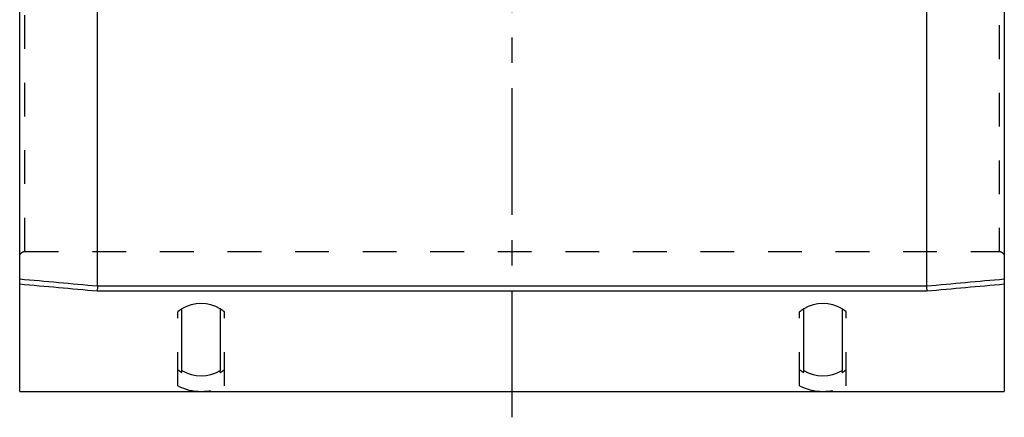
# Model space of a CAD drawing. Header units: millimetres. Extents: x 400 to 600, y 387 to 613.
# Tile 1 of 4: x 405 to 595, y 387 to 464. Entities that reach past the tile are written whole.
import ezdxf

# ---------------------------------------------------------------- set-up
doc = ezdxf.new("R2010")
doc.units = ezdxf.units.MM
doc.header["$LTSCALE"] = 65.185185
doc.linetypes.add('CENTER', pattern=[0.6, 0.375, -0.075, 0.075, -0.075])
doc.linetypes.add('HIDDEN', pattern=[0.2, 0.1, -0.1])
doc.layers.get('0').update_dxf_attribs({"linetype": 'CONTINUOUS'})
for name, color, linetype in [('ACHSEN_S', 7, 'CONTINUOUS'), ('FLAECHEN', 7, 'CONTINUOUS'), ('KOERPER', 7, 'CONTINUOUS'), ('KONST.EL_MIT_GEO', 7, 'CONTINUOUS')]:
    doc.layers.add(name, color=color, linetype=linetype)

msp = doc.modelspace()

# ---------------------------------------------------------------- linework, layer by layer
at = {"color": 7, "linetype": 'Continuous'}
for p, q in [((405, 392.5), (405, 607.5)), ((595, 607.5), (595, 392.5)), ((580, 412.79), (420, 412.79)), ((580.04, 411.83), (419.96, 411.83))]:
    msp.add_line(p, q, dxfattribs=at)
for points in [[(420, 412.79), (415, 413.25), (410, 413.7), (405, 414.15)], [(419.96, 411.83), (414.97, 412.28), (409.99, 412.73), (405, 413.18)], [(595, 414.15), (590, 413.7), (585, 413.25), (580, 412.79)], [(595, 413.18), (590.01, 412.73), (585.03, 412.28), (580.04, 411.83)]]:
    msp.add_open_spline(points, degree=3, dxfattribs=at)
for points in [[(420, 412.79), (420, 412.75), (419.99, 412.63), (419.98, 412.31), (419.97, 412.03), (419.96, 411.83)], [(580, 412.79), (580, 412.75), (580.01, 412.63), (580.02, 412.31), (580.03, 412.03), (580.04, 411.83)]]:
    msp.add_open_spline(points, degree=3, knots=[0, 0, 0, 0, 0.136879, 0.367014, 1, 1, 1, 1], dxfattribs=at)
at = {"layer": 'ACHSEN_S', "color": 2, "linetype": 'CENTER'}
msp.add_line((500, 387.5), (500, 612.5), dxfattribs=at)
at = {"layer": 'FLAECHEN', "color": 7, "linetype": 'Continuous'}
msp.add_line((405, 392.5), (595, 392.5), dxfattribs=at)
at = {"layer": 'FLAECHEN', "color": 8, "linetype": 'HIDDEN'}
for p, q in [((405, 392.5), (405, 392.5)), ((595, 392.5), (595, 392.5))]:
    msp.add_line(p, q, dxfattribs=at)
at = {"layer": 'KOERPER', "color": 7, "linetype": 'Continuous'}
msp.add_line((580, 493.03), (580, 412.79), dxfattribs=at)
at = {"layer": 'KONST.EL_MIT_GEO', "color": 8, "linetype": 'HIDDEN'}
for p, q in [((405, 418.5), (405, 581.5)), ((595, 581.5), (595, 418.5)), ((406, 419.5), (406, 580.5)), ((594, 580.5), (594, 419.5)), ((406, 419.5), (594, 419.5)), ((435.5, 393.57), (435.5, 407.86)), ((444.5, 393.57), (444.5, 407.86)), ((555.5, 393.57), (555.5, 407.86)), ((564.5, 393.57), (564.5, 407.86)), ((436.3, 396.15), (436.3, 396.56)), ((443.7, 396.15), (443.7, 396.56)), ((556.3, 396.15), (556.3, 396.56)), ((563.7, 396.15), (563.7, 396.56))]:
    msp.add_line(p, q, dxfattribs=at)
at = {"layer": 'KONST.EL_MIT_GEO', "color": 7, "linetype": 'Continuous'}
for p, q in [((420, 412.79), (420, 493.03)), ((436.3, 396.56), (436.3, 408.44)), ((443.7, 408.44), (443.7, 396.56)), ((556.3, 396.56), (556.3, 408.44)), ((563.7, 408.44), (563.7, 396.56))]:
    msp.add_line(p, q, dxfattribs=at)
for centre, start, end in [((440, 402.5), 58.091, 121.909), ((560, 402.5), 58.091, 121.909), ((440, 402.5), 238.0911, 301.9089), ((560, 402.5), 238.0911, 301.9089)]:
    msp.add_arc(centre, 7, start, end, dxfattribs=at)
at = {"layer": 'KONST.EL_MIT_GEO', "color": 8, "linetype": 'HIDDEN'}
for centre, radius, start, end in [((440, 402.5), 7, 121.909, 130.0052), ((440, 402.5), 7, 49.9948, 58.091), ((560, 402.5), 7, 121.909, 130.0052), ((560, 402.5), 7, 49.9948, 58.091), ((440, 402.5), 7.35, 232.2617, 239.785), ((440, 402.5), 7.35, 300.215, 307.7383), ((560, 402.5), 7.35, 232.2617, 239.785), ((560, 402.5), 7.35, 300.215, 307.7383), ((440, 402.5), 10, 243.2494, 296.7506), ((560, 402.5), 10, 243.2494, 296.7506)]:
    msp.add_arc(centre, radius, start, end, dxfattribs=at)
for points, knots in [([(405, 418.5), (405, 418.63), (405.05, 418.89), (405.27, 419.22), (405.61, 419.45), (405.87, 419.5), (406, 419.5)], [0, 0, 0, 0, 0.250031, 0.500033, 0.750017, 1, 1, 1, 1]), ([(594, 419.5), (594.13, 419.5), (594.39, 419.45), (594.73, 419.22), (594.95, 418.89), (595, 418.63), (595, 418.5)], [0, 0, 0, 0, 0.249984, 0.499968, 0.749969, 1, 1, 1, 1])]:
    msp.add_open_spline(points, degree=3, knots=knots, dxfattribs=at)

doc.saveas('drawing.dxf')
